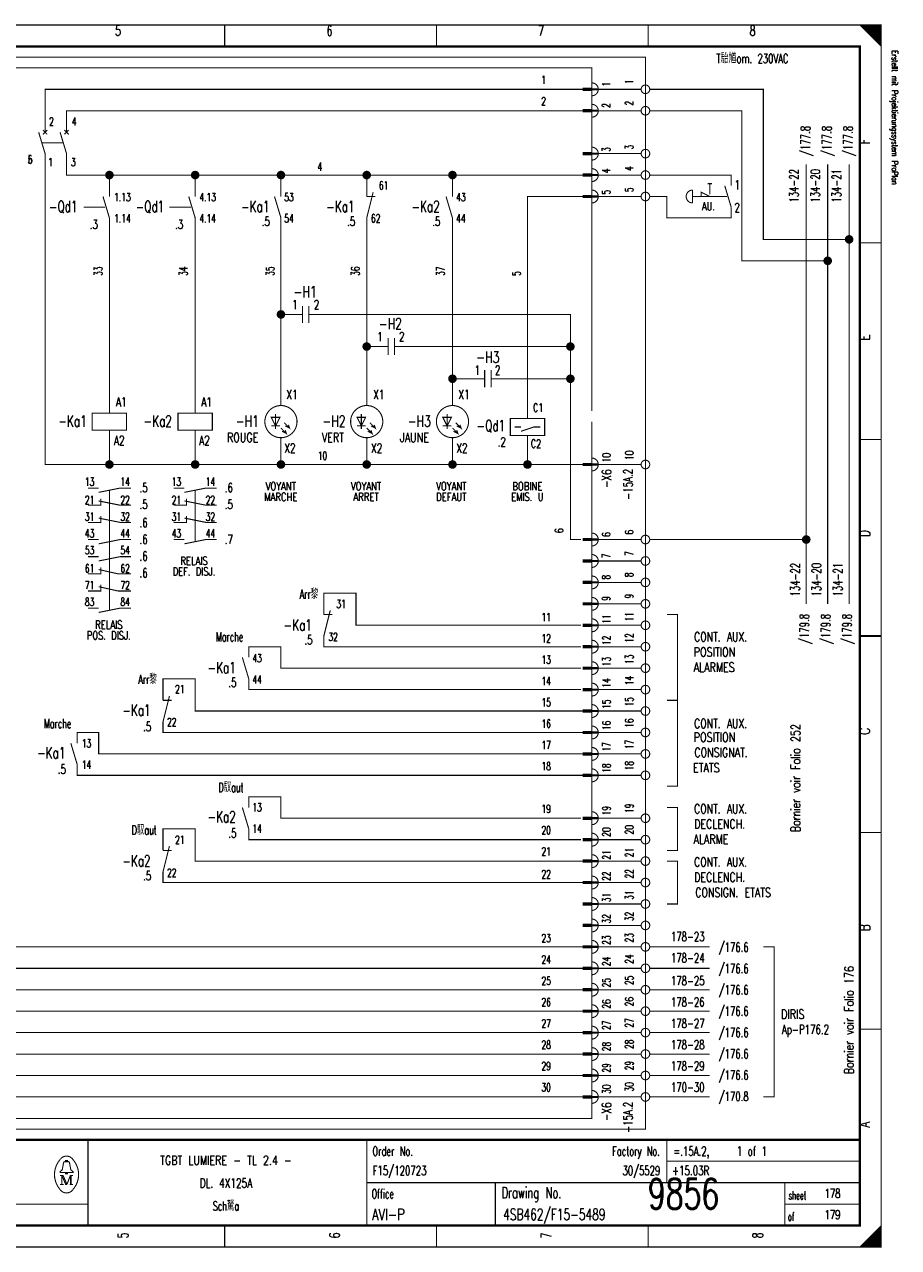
# Model space of a CAD drawing. Extents: x -1 to 409, y 0 to 286.
# Tile 2 of 2: x 205 to 409, y 0 to 285. Entities that reach past the tile are written whole.
import ezdxf
from ezdxf.enums import TextEntityAlignment as Align

# ---------------------------------------------------------------- set-up
doc = ezdxf.new("R2010")
doc.units = 0
doc.header["$MEASUREMENT"] = 0
doc.linetypes.add('GESTRICHELT', pattern=[3.75, 3, -0.75])
doc.layers.get('0').update_dxf_attribs({"color": 9, "linetype": 'CONTINUOUS'})
doc.layers.add('0L', color=7, linetype='CONTINUOUS')
doc.styles.get("Standard").update_dxf_attribs({"font": 'TXT', "bigfont": 'TXT'})

# ---------------------------------------------------------------- blocks, each defined once
blk = doc.blocks.new('BCIRCLE_FILLED')
at = {"color": 0, "linetype": 'Continuous', "const_width": 1, "flags": 128}
blk.add_lwpolyline([(0.5, 0, 1), (-0.5, 0, 1)], format="xyb", close=True, dxfattribs=at)

msp = doc.modelspace()

# ---------------------------------------------------------------- linework, layer by layer
at = {"color": 0, "const_width": 0.25, "flags": 128}
for points in [[(0, 142.5), (0, 285), (405, 285), (405, 0), (0, 0), (0, 142.5)], [(400, 285), (405, 280), (404.75, 280.25), (404.75, 285), (404.5, 285), (404.5, 280.5), (404.25, 280.75), (404.25, 285), (404, 285), (404, 281), (403.75, 281.25), (403.75, 285), (403.5, 285), (403.5, 281.5), (403.25, 281.75)], [(401.5, 283.5), (401.5, 285), (401.25, 285), (401.25, 283.75), (401, 284), (401, 285), (400.75, 285), (400.75, 284.25), (400.5, 284.5), (400.5, 285), (400.25, 285), (400.25, 284.75)], [(403.25, 281.75), (403.25, 285), (403, 285), (403, 282), (402.75, 282.25), (402.75, 285), (402.5, 285), (402.5, 282.5), (402.25, 282.75), (402.25, 285), (402, 285), (402, 283), (401.75, 283.25), (401.75, 285), (401.5, 285)], [(210, 260), (210, 270), (335.5, 270)], [(349, 270), (339, 270)], [(397.5, 235), (377.5, 235), (377.5, 270), (351, 270)], [(215, 260), (215, 265), (335.5, 265)], [(349, 265), (339, 265)], [(392.5, 230), (372.5, 230), (372.5, 265), (351, 265)], [(225, 182.5), (210, 182.5), (210, 255)], [(225, 250), (215, 250), (215, 255)], [(349, 255), (339, 255)], [(387.5, 150), (387.5, 252.5)], [(392.5, 150), (392.5, 252.5)], [(397.5, 150), (397.5, 252.5)], [(225, 245), (225, 250), (245, 250)], [(245, 245), (245, 250), (265, 250)], [(265, 245), (265, 250), (285, 250)], [(285, 245), (285, 250), (305, 250)], [(305, 245), (305, 250), (335.5, 250)], [(349, 250), (339, 250)], [(363, 245), (363, 246), (365, 245)], [(322.5, 193.25), (322.5, 245), (335.5, 245)], [(349, 245), (339, 245)], [(225, 194.5), (225, 240)], [(245, 194.5), (245, 240)], [(265, 196.25), (265, 240)], [(285, 196.25), (285, 240)], [(305, 196.25), (305, 240)], [(267, 217.5), (265, 217.5)], [(294.5, 210), (332.5, 210), (332.5, 217.5), (274.5, 217.5)], [(287, 210), (285, 210)], [(317, 202.5), (332.5, 202.5), (332.5, 210)], [(335.5, 55), (187.5, 55), (187.5, 207.5)], [(335.5, 60), (192.5, 60), (192.5, 207.5)], [(335.5, 65), (197.5, 65), (197.5, 207.5)], [(335.5, 70), (202.5, 70), (202.5, 207.5)], [(309.5, 202.5), (305, 202.5)], [(335, 165), (332.5, 165), (332.5, 202.5)], [(264.75, 193.5), (262.75, 193.5), (263.75, 191.5), (264.75, 193.5)], [(265, 191), (266.25, 189.75), (266, 190.5), (266.25, 189.75), (265.25, 190.25)], [(265.75, 192.25), (267, 191), (266.75, 191.75), (267, 191), (266, 191.5)], [(284.75, 193.5), (282.75, 193.5), (283.75, 191.5), (284.75, 193.5)], [(285, 191), (286.25, 189.75), (286, 190.5), (286.25, 189.75), (285.25, 190.25)], [(285.75, 192.25), (287, 191), (286.75, 191.75), (287, 191), (286, 191.5)], [(304.75, 193.5), (302.75, 193.5), (303.75, 191.5), (304.75, 193.5)], [(305, 191), (306.25, 189.75), (306, 190.5), (306.25, 189.75), (305.25, 190.25)], [(305.75, 192.25), (307, 191), (306.75, 191.75), (307, 191), (306, 191.5)], [(322.5, 193.25), (326.5, 193.25), (326.5, 189.25), (318.5, 189.25), (318.5, 193.25), (322.5, 193.25)], [(321, 190.25), (324, 191.25), (325.5, 191.25)], [(245, 182.5), (225, 182.5), (225, 190.5)], [(265, 182.5), (245, 182.5), (245, 190.5)], [(285, 182.5), (265, 182.5), (265, 188.75)], [(305, 182.5), (285, 182.5), (285, 188.75)], [(322.5, 182.5), (305, 182.5), (305, 188.75)], [(335.5, 182.5), (322.5, 182.5), (322.5, 189.25)], [(349, 182.5), (339, 182.5)], [(222.5, 176), (227.5, 177), (230, 177)], [(242.5, 176), (247.5, 177), (250, 177)], [(335.5, 50), (172.5, 50), (172.5, 175), (103, 175)], [(220, 173), (223, 173), (223, 174.5)], [(222.5, 174), (227.5, 173), (230, 173)], [(240, 173), (243, 173), (243, 174.5)], [(242.5, 174), (247.5, 173), (250, 173)], [(220, 169), (223, 169), (223, 170.5)], [(222.5, 170), (227.5, 169), (230, 169)], [(240, 169), (243, 169), (243, 170.5)], [(242.5, 170), (247.5, 169), (250, 169)], [(222.5, 164), (227.5, 165), (230, 165)], [(242.5, 164), (247.5, 165), (250, 165)], [(349, 165), (339, 165)], [(387.5, 165), (351, 165)], [(222.5, 160), (227.5, 161), (230, 161)], [(349, 160), (339, 160)], [(220, 157), (223, 157), (223, 158.5)], [(222.5, 158), (227, 157), (230, 157)], [(335.5, 45), (167.5, 45), (167.5, 155), (108, 155)], [(220, 153), (223, 153), (223, 154.5)], [(222.5, 154), (227, 153), (230, 153)], [(349, 155), (339, 155)], [(335, 145), (282.5, 145), (282.5, 152.5), (275, 152.5), (275, 147.5)], [(222.5, 148), (227.5, 149), (230, 149)], [(349, 150), (339, 150)], [(355, 127.5), (357.5, 127.5), (357.5, 147.5), (355, 147.5)], [(335, 140), (275, 140), (275, 142.5)], [(349, 145), (339, 145)], [(335, 135), (265, 135), (265, 140), (257.5, 140), (257.5, 137.5)], [(349, 140), (339, 140)], [(335.5, 40), (162.5, 40), (162.5, 135), (113, 135)], [(349, 135), (339, 135)], [(335.5, 125), (245, 125), (245, 132.5), (237.5, 132.5), (237.5, 127.5)], [(335, 130), (257.5, 130), (257.5, 132.5)], [(349, 130), (339, 130)], [(355, 127.5), (357.5, 127.5), (357.5, 107.5), (355, 107.5)], [(349, 125), (339, 125)], [(335.5, 35), (157.5, 35), (157.5, 120), (125, 120)], [(335.5, 115), (222.5, 115), (222.5, 120), (217.5, 120), (217.5, 117.5)], [(335.5, 120), (237.5, 120), (237.5, 122.5)], [(349, 120), (339, 120)], [(349, 115), (339, 115)], [(335.5, 110), (217.5, 110), (217.5, 112.5)], [(349, 110), (339, 110)], [(335, 100), (265, 100), (265, 105), (257.5, 105), (257.5, 102.5)], [(349, 100), (339, 100)], [(355, 102.5), (357.5, 102.5), (357.5, 92.5), (355, 92.5)], [(335.5, 90), (245, 90), (245, 97.5), (237.5, 97.5), (237.5, 92.5)], [(335, 95), (257.5, 95), (257.5, 97.5)], [(349, 95), (339, 95)], [(349, 90), (339, 90)], [(355, 90), (357.5, 90), (357.5, 80), (355, 80)], [(335.5, 85), (237.5, 85), (237.5, 87.5)], [(349, 85), (339, 85)], [(349, 80), (339, 80)], [(349, 75), (339, 75)], [(349, 70), (339, 70)], [(365, 70), (351, 70)], [(377.5, 70), (380, 70), (380, 35), (377.5, 35)], [(349, 65), (339, 65)], [(365, 65), (351, 65)], [(349, 60), (339, 60)], [(365, 60), (351, 60)], [(349, 55), (339, 55)], [(365, 55), (351, 55)], [(349, 50), (339, 50)], [(365, 50), (351, 50)], [(349, 45), (339, 45)], [(365, 45), (351, 45)], [(349, 40), (339, 40)], [(365, 40), (351, 40)], [(349, 35), (339, 35)], [(365, 35), (351, 35)], [(214.8, 19.9), (214.8, 20.2), (215.2, 20.2), (215.2, 19.9)], [(214.8, 17.4), (213.5, 17.4), (213.5, 17.6), (214, 18), (214.3, 19.6)], [(215.2, 17.4), (216.5, 17.4), (216.5, 17.6), (216, 18), (215.7, 19.6)], [(213.9, 16.7), (213.9, 14.6), (213.5, 14.6)], [(213.9, 16.7), (214.8, 14.6), (215.1, 14.6)], [(403, 0), (403, 3), (402.75, 2.75), (402.75, 0), (402.5, 0), (402.5, 2.5), (402.25, 2.25), (402.25, 0), (402, 0), (402, 2), (401.75, 1.75), (401.75, 0), (401.5, 0), (401.5, 1.5), (401.25, 1.25)], [(404.75, 4.75), (404.75, 0), (404.5, 0), (404.5, 4.5), (404.25, 4.25), (404.25, 0), (404, 0), (404, 4), (403.75, 3.75), (403.75, 0), (403.5, 0), (403.5, 3.5), (403.25, 3.25), (403.25, 0), (403, 0)], [(401.25, 1.25), (401.25, 0), (401, 0), (401, 1), (400.75, 0.75), (400.75, 0), (400.5, 0), (400.5, 0.5), (400.25, 0.25), (400.25, 0)]]:
    msp.add_lwpolyline(points, dxfattribs=at)
at = {"color": 0, "flags": 128}
for points, const_width in [([(0, 285), (405, 285), (405, 0), (0, 0)], 0.25), ([(5, 280), (400, 280), (400, 5), (5, 5)], 0.5), ([(5, 280), (400, 280), (400, 5), (5, 5)], 0.25), ([(337.5, 269.75), (335.5, 269.75), (335.5, 270.25), (337.5, 270.25)], 0.25), ([(337.5, 264.75), (335.5, 264.75), (335.5, 265.25), (337.5, 265.25)], 0.25), ([(337.5, 254.75), (335.5, 254.75), (335.5, 255.25), (337.5, 255.25)], 0.25), ([(337.5, 249.75), (335.5, 249.75), (335.5, 250.25), (337.5, 250.25)], 0.25), ([(337.5, 244.75), (335.5, 244.75), (335.5, 245.25), (337.5, 245.25)], 0.25), ([(221, 190.5), (229, 190.5), (229, 194.5), (221, 194.5)], 0.25), ([(241, 190.5), (249, 190.5), (249, 194.5), (241, 194.5)], 0.25), ([(337.5, 182.25), (335.5, 182.25), (335.5, 182.75), (337.5, 182.75)], 0.25), ([(337.5, 164.75), (335.5, 164.75), (335.5, 165.25), (337.5, 165.25)], 0.25), ([(337.5, 159.75), (335.5, 159.75), (335.5, 160.25), (337.5, 160.25)], 0.25), ([(337.5, 154.75), (335.5, 154.75), (335.5, 155.25), (337.5, 155.25)], 0.25), ([(337.5, 149.75), (335.5, 149.75), (335.5, 150.25), (337.5, 150.25)], 0.25), ([(337.5, 144.75), (335.5, 144.75), (335.5, 145.25), (337.5, 145.25)], 0.25), ([(337.5, 139.75), (335.5, 139.75), (335.5, 140.25), (337.5, 140.25)], 0.25), ([(337.5, 134.75), (335.5, 134.75), (335.5, 135.25), (337.5, 135.25)], 0.25), ([(337.5, 129.75), (335.5, 129.75), (335.5, 130.25), (337.5, 130.25)], 0.25), ([(337.5, 124.75), (335.5, 124.75), (335.5, 125.25), (337.5, 125.25)], 0.25), ([(337.5, 119.75), (335.5, 119.75), (335.5, 120.25), (337.5, 120.25)], 0.25), ([(337.5, 114.75), (335.5, 114.75), (335.5, 115.25), (337.5, 115.25)], 0.25), ([(337.5, 109.75), (335.5, 109.75), (335.5, 110.25), (337.5, 110.25)], 0.25), ([(337.5, 99.75), (335.5, 99.75), (335.5, 100.25), (337.5, 100.25)], 0.25), ([(337.5, 94.75), (335.5, 94.75), (335.5, 95.25), (337.5, 95.25)], 0.25), ([(337.5, 89.75), (335.5, 89.75), (335.5, 90.25), (337.5, 90.25)], 0.25), ([(337.5, 84.75), (335.5, 84.75), (335.5, 85.25), (337.5, 85.25)], 0.25), ([(337.5, 79.75), (335.5, 79.75), (335.5, 80.25), (337.5, 80.25)], 0.25), ([(337.5, 74.75), (335.5, 74.75), (335.5, 75.25), (337.5, 75.25)], 0.25), ([(337.5, 69.75), (335.5, 69.75), (335.5, 70.25), (337.5, 70.25)], 0.25), ([(337.5, 64.75), (335.5, 64.75), (335.5, 65.25), (337.5, 65.25)], 0.25), ([(337.5, 59.75), (335.5, 59.75), (335.5, 60.25), (337.5, 60.25)], 0.25), ([(337.5, 54.75), (335.5, 54.75), (335.5, 55.25), (337.5, 55.25)], 0.25), ([(337.5, 49.75), (335.5, 49.75), (335.5, 50.25), (337.5, 50.25)], 0.25), ([(337.5, 44.75), (335.5, 44.75), (335.5, 45.25), (337.5, 45.25)], 0.25), ([(337.5, 39.75), (335.5, 39.75), (335.5, 40.25), (337.5, 40.25)], 0.25), ([(337.5, 34.75), (335.5, 34.75), (335.5, 35.25), (337.5, 35.25)], 0.25), ([(214.8, 17.4), (215.2, 17.4), (215.2, 17.1), (214.8, 17.1)], 0.25)]:
    msp.add_lwpolyline(points, close=True, dxfattribs=dict(at, const_width=const_width))
at = {"color": 0}
for points, const_width in [([(251.875, 285), (251.875, 280)], 0.25), ([(301.25, 285), (301.25, 280)], 0.25), ([(350.625, 285), (350.625, 280)], 0.25), ([(335.5, 270), (337.5, 270)], 0.25), ([(335.5, 265), (337.5, 265)], 0.25), ([(208.5, 260), (210, 255)], 0.25), ([(210.5, 260.5), (209.5, 259.5)], 0.25), ([(209.5, 260.5), (210.5, 259.5)], 0.25), ([(213.5, 260), (215, 255)], 0.25), ([(215.5, 260.5), (214.5, 259.5)], 0.25), ([(214.5, 260.5), (215.5, 259.5)], 0.25), ([(335.5, 255), (337.5, 255)], 0.25), ([(335.5, 250), (337.5, 250)], 0.25), ([(286.5, 246), (285, 240)], 0.25), ([(361, 246.5), (361, 243.5)], 0.25), ([(364.5, 248), (365.5, 248)], 0.25), ([(368.5, 247.5), (370, 242.5)], 0.25), ([(223.5, 245), (225, 240)], 0.25), ([(243.5, 245), (245, 240)], 0.25), ([(263.5, 245), (265, 240)], 0.25), ([(285, 245), (287, 245)], 0.25), ([(303.5, 245), (305, 240)], 0.25), ([(335.5, 245), (337.5, 245)], 0.25), ([(405, 234.167), (400, 234.167)], 0.25), ([(270, 217.5), (267, 217.5)], 0.25), ([(270, 219.5), (270, 215.5)], 0.25), ([(271.5, 219.5), (271.5, 215.5)], 0.25), ([(271.5, 217.5), (274.5, 217.5)], 0.25), ([(290, 212), (290, 208)], 0.25), ([(291.5, 212), (291.5, 208)], 0.25), ([(290, 210), (287, 210)], 0.25), ([(291.5, 210), (294.5, 210)], 0.25), ([(312.5, 202.5), (309.5, 202.5)], 0.25), ([(312.5, 204.5), (312.5, 200.5)], 0.25), ([(314, 204.5), (314, 200.5)], 0.25), ([(314, 202.5), (317, 202.5)], 0.25), ([(263.75, 194.25), (263.75, 190.75)], 0.25), ([(283.75, 194.25), (283.75, 190.75)], 0.25), ([(303.75, 194.25), (303.75, 190.75)], 0.25), ([(262.75, 191.5), (264.75, 191.5)], 0.25), ([(282.75, 191.5), (284.75, 191.5)], 0.25), ([(302.75, 191.5), (304.75, 191.5)], 0.25), ([(319.5, 191.25), (321, 191.25)], 0.25), ([(405, 188.334), (400, 188.334)], 0.25), ([(335.5, 182.5), (337.5, 182.5)], 0.25), ([(220, 177), (222.5, 177)], 0.25), ([(240, 177), (242.5, 177)], 0.25), ([(220, 165), (222.5, 165)], 0.25), ([(240, 165), (242.5, 165)], 0.25), ([(335.5, 165), (337.5, 165)], 0.25), ([(220, 161), (222.5, 161)], 0.25), ([(335.5, 160), (337.5, 160)], 0.25), ([(335.5, 155), (337.5, 155)], 0.25), ([(220, 149), (222.5, 149)], 0.25), ([(276.5, 148.5), (275, 142.5)], 0.25), ([(335.5, 150), (337.5, 150)], 0.25), ([(275, 147.5), (277, 147.5)], 0.25), ([(335.5, 145), (337.5, 145)], 0.25), ([(400, 142.5), (405, 142.5)], 0.5), ([(405, 142.5), (400, 142.5)], 0.25), ([(335.5, 140), (337.5, 140)], 0.25), ([(256, 137.5), (257.5, 132.5)], 0.25), ([(335.5, 135), (337.5, 135)], 0.25), ([(239, 128.5), (237.5, 122.5)], 0.25), ([(335.5, 130), (337.5, 130)], 0.25), ([(237.5, 127.5), (239.5, 127.5)], 0.25), ([(335.5, 125), (337.5, 125)], 0.25), ([(335.5, 120), (337.5, 120)], 0.25), ([(216, 117.5), (217.5, 112.5)], 0.25), ([(335.5, 115), (337.5, 115)], 0.25), ([(335.5, 110), (337.5, 110)], 0.25), ([(256, 102.5), (257.5, 97.5)], 0.25), ([(335.5, 100), (337.5, 100)], 0.25), ([(335.5, 95), (337.5, 95)], 0.25), ([(405, 96.667), (400, 96.667)], 0.25), ([(239, 93.5), (237.5, 87.5)], 0.25), ([(237.5, 92.5), (239.5, 92.5)], 0.25), ([(335.5, 90), (337.5, 90)], 0.25), ([(335.5, 85), (337.5, 85)], 0.25), ([(335.5, 80), (337.5, 80)], 0.25), ([(335.5, 75), (337.5, 75)], 0.25), ([(335.5, 70), (337.5, 70)], 0.25), ([(335.5, 65), (337.5, 65)], 0.25), ([(335.5, 60), (337.5, 60)], 0.25), ([(335.5, 55), (337.5, 55)], 0.25), ([(335.5, 50), (337.5, 50)], 0.25), ([(405, 50.834), (400, 50.834)], 0.25), ([(335.5, 45), (337.5, 45)], 0.25), ([(335.5, 40), (337.5, 40)], 0.25), ([(335.5, 35), (337.5, 35)], 0.25), ([(400, 25), (5, 25)], 0.5), ([(220, 25), (220, 5)], 0.25), ([(285, 25), (285, 5)], 0.25), ([(355, 25), (355, 15)], 0.25), ([(214.6, 19.9), (215.5, 19.9)], 0.25), ([(355, 20), (400, 20)], 0.25), ([(213.5, 16.7), (214.2, 16.7)], 0.25), ([(213.9, 14.6), (214.3, 14.6)], 0.25), ([(214.2, 16.7), (215.1, 14.6)], 0.25), ([(215.1, 14.6), (215.9, 16.7)], 0.25), ([(216.5, 14.6), (215.7, 14.6)], 0.25), ([(215.9, 14.6), (215.9, 16.7)], 0.25), ([(215.9, 16.7), (216.5, 16.7)], 0.25), ([(216.1, 16.7), (216.1, 14.6)], 0.25), ([(285, 15), (400, 15)], 0.25), ([(315, 15), (315, 5)], 0.25), ([(382.5, 15), (382.5, 5)], 0.25), ([(5, 10), (220, 10)], 0.25), ([(382.5, 10), (400, 10)], 0.25), ([(251.875, 0), (251.875, 5)], 0.25), ([(301.25, 0), (301.25, 5)], 0.25), ([(350.625, 0), (350.625, 5)], 0.25), ([(405, 5), (400, 0)], 0.25)]:
    msp.add_lwpolyline(points, dxfattribs=dict(at, const_width=const_width))
at = {"color": 0, "linetype": 'GESTRICHELT', "const_width": 0.25, "flags": 128}
for points in [[(67.5, 277.5), (350, 277.5), (350, 27.5), (125, 27.5), (125, 65), (67.5, 65), (67.5, 277.5)], [(70, 250), (150, 250), (150, 275), (337.5, 275), (337.5, 225)], [(337.5, 192.5), (337.5, 30), (150, 30), (150, 82.5), (70, 82.5), (70, 250)], [(370, 247.5), (370, 250), (351, 250)], [(370, 242.5), (370, 240), (355, 240), (355, 245), (351, 245)]]:
    msp.add_lwpolyline(points, dxfattribs=at)
at = {"color": 0, "const_width": 0.25, "flags": 128}
for points in [[(337.5, 268.5, 1), (337.5, 271.5, 1)], [(337.5, 263.5, 1), (337.5, 266.5, 1)], [(337.5, 253.5, 1), (337.5, 256.5, 1)], [(337.5, 248.5, 1), (337.5, 251.5, 1)], [(337.5, 243.5, 1), (337.5, 246.5, 1)], [(361, 246.5, 1), (361, 243.5, 1)], [(337.5, 181, 1), (337.5, 184, 1)], [(337.5, 163.5, 1), (337.5, 166.5, 1)], [(337.5, 158.5, 1), (337.5, 161.5, 1)], [(337.5, 153.5, 1), (337.5, 156.5, 1)], [(337.5, 148.5, 1), (337.5, 151.5, 1)], [(337.5, 143.5, 1), (337.5, 146.5, 1)], [(337.5, 138.5, 1), (337.5, 141.5, 1)], [(337.5, 133.5, 1), (337.5, 136.5, 1)], [(337.5, 128.5, 1), (337.5, 131.5, 1)], [(337.5, 123.5, 1), (337.5, 126.5, 1)], [(337.5, 118.5, 1), (337.5, 121.5, 1)], [(337.5, 113.5, 1), (337.5, 116.5, 1)], [(337.5, 108.5, 1), (337.5, 111.5, 1)], [(337.5, 98.5, 1), (337.5, 101.5, 1)], [(337.5, 93.5, 1), (337.5, 96.5, 1)], [(337.5, 88.5, 1), (337.5, 91.5, 1)], [(337.5, 83.5, 1), (337.5, 86.5, 1)], [(337.5, 78.5, 1), (337.5, 81.5, 1)], [(337.5, 73.5, 1), (337.5, 76.5, 1)], [(337.5, 68.5, 1), (337.5, 71.5, 1)], [(337.5, 63.5, 1), (337.5, 66.5, 1)], [(337.5, 58.5, 1), (337.5, 61.5, 1)], [(337.5, 53.5, 1), (337.5, 56.5, 1)], [(337.5, 48.5, 1), (337.5, 51.5, 1)], [(337.5, 43.5, 1), (337.5, 46.5, 1)], [(337.5, 38.5, 1), (337.5, 41.5, 1)], [(337.5, 33.5, 1), (337.5, 36.5, 1)], [(213.499601, 20.388348, 0.373815), (213.488, 13.425, 0.373815)], [(216.493359, 20.403602, 0.530775), (213.513, 20.413, 0.530775)], [(214.6, 19.9, 0.414214), (214.3, 19.6, 0.414214)], [(215.7, 19.6, 0.414214), (215.4, 19.9, 0.414214)], [(216.498075, 13.401685, 0.378582), (216.463, 20.438, 0.378582)], [(213.502705, 13.401803, 0.532213), (216.488, 13.388, 0.532213)]]:
    msp.add_lwpolyline(points, format="xyb", dxfattribs=at)
for points in [[(351, 270, 1), (349, 270, 1)], [(351, 265, 1), (349, 265, 1)], [(351, 255, 1), (349, 255, 1)], [(351, 250, 1), (349, 250, 1)], [(351, 245, 1), (349, 245, 1)], [(268.75, 192.5, 1), (261.25, 192.5, 1)], [(288.75, 192.5, 1), (281.25, 192.5, 1)], [(308.75, 192.5, 1), (301.25, 192.5, 1)], [(351, 182.5, 1), (349, 182.5, 1)], [(351, 165, 1), (349, 165, 1)], [(351, 160, 1), (349, 160, 1)], [(351, 155, 1), (349, 155, 1)], [(351, 150, 1), (349, 150, 1)], [(351, 145, 1), (349, 145, 1)], [(351, 140, 1), (349, 140, 1)], [(351, 135, 1), (349, 135, 1)], [(351, 130, 1), (349, 130, 1)], [(351, 125, 1), (349, 125, 1)], [(351, 120, 1), (349, 120, 1)], [(351, 115, 1), (349, 115, 1)], [(351, 110, 1), (349, 110, 1)], [(351, 100, 1), (349, 100, 1)], [(351, 95, 1), (349, 95, 1)], [(351, 90, 1), (349, 90, 1)], [(351, 85, 1), (349, 85, 1)], [(351, 80, 1), (349, 80, 1)], [(351, 75, 1), (349, 75, 1)], [(351, 70, 1), (349, 70, 1)], [(351, 65, 1), (349, 65, 1)], [(351, 60, 1), (349, 60, 1)], [(351, 55, 1), (349, 55, 1)], [(351, 50, 1), (349, 50, 1)], [(351, 45, 1), (349, 45, 1)], [(351, 40, 1), (349, 40, 1)], [(351, 35, 1), (349, 35, 1)]]:
    msp.add_lwpolyline(points, format="xyb", close=True, dxfattribs=at)
at = {"color": 0, "linetype": 'GESTRICHELT', "const_width": 0.25}
for points in [[(209.25, 257.5), (214.25, 257.5)], [(365, 248), (365, 245.5)], [(219, 242.5), (224, 242.5)], [(239, 242.5), (244, 242.5)], [(367, 245), (361, 245)], [(364, 245), (369, 245)], [(337.5, 195), (337.5, 230)], [(225, 164.5), (225, 176.5)], [(245, 164.5), (245, 176.5)], [(225, 148.5), (225, 169)]]:
    msp.add_lwpolyline(points, dxfattribs=at)
at = {"layer": '0L', "color": 0}
for points in [[(338.95, 270.25), (337.55, 270.25), (338.95, 269.75), (337.55, 269.75)], [(338.95, 265.25), (337.55, 265.25), (338.95, 264.75), (337.55, 264.75)], [(338.95, 255.25), (337.55, 255.25), (338.95, 254.75), (337.55, 254.75)], [(338.95, 250.25), (337.55, 250.25), (338.95, 249.75), (337.55, 249.75)], [(338.95, 245.25), (337.55, 245.25), (338.95, 244.75), (337.55, 244.75)], [(338.95, 182.75), (337.55, 182.75), (338.95, 182.25), (337.55, 182.25)], [(338.95, 165.25), (337.55, 165.25), (338.95, 164.75), (337.55, 164.75)], [(338.95, 160.25), (337.55, 160.25), (338.95, 159.75), (337.55, 159.75)], [(338.95, 155.25), (337.55, 155.25), (338.95, 154.75), (337.55, 154.75)], [(338.95, 150.25), (337.55, 150.25), (338.95, 149.75), (337.55, 149.75)], [(338.95, 145.25), (337.55, 145.25), (338.95, 144.75), (337.55, 144.75)], [(338.95, 140.25), (337.55, 140.25), (338.95, 139.75), (337.55, 139.75)], [(338.95, 135.25), (337.55, 135.25), (338.95, 134.75), (337.55, 134.75)], [(338.95, 130.25), (337.55, 130.25), (338.95, 129.75), (337.55, 129.75)], [(338.95, 125.25), (337.55, 125.25), (338.95, 124.75), (337.55, 124.75)], [(338.95, 120.25), (337.55, 120.25), (338.95, 119.75), (337.55, 119.75)], [(338.95, 115.25), (337.55, 115.25), (338.95, 114.75), (337.55, 114.75)], [(338.95, 110.25), (337.55, 110.25), (338.95, 109.75), (337.55, 109.75)], [(338.95, 100.25), (337.55, 100.25), (338.95, 99.75), (337.55, 99.75)], [(338.95, 95.25), (337.55, 95.25), (338.95, 94.75), (337.55, 94.75)], [(338.95, 90.25), (337.55, 90.25), (338.95, 89.75), (337.55, 89.75)], [(338.95, 85.25), (337.55, 85.25), (338.95, 84.75), (337.55, 84.75)], [(338.95, 80.25), (337.55, 80.25), (338.95, 79.75), (337.55, 79.75)], [(338.95, 75.25), (337.55, 75.25), (338.95, 74.75), (337.55, 74.75)], [(338.95, 70.25), (337.55, 70.25), (338.95, 69.75), (337.55, 69.75)], [(338.95, 65.25), (337.55, 65.25), (338.95, 64.75), (337.55, 64.75)], [(338.95, 60.25), (337.55, 60.25), (338.95, 59.75), (337.55, 59.75)], [(338.95, 55.25), (337.55, 55.25), (338.95, 54.75), (337.55, 54.75)], [(338.95, 50.25), (337.55, 50.25), (338.95, 49.75), (337.55, 49.75)], [(338.95, 45.25), (337.55, 45.25), (338.95, 44.75), (337.55, 44.75)], [(338.95, 40.25), (337.55, 40.25), (338.95, 39.75), (337.55, 39.75)], [(338.95, 35.25), (337.55, 35.25), (338.95, 34.75), (337.55, 34.75)]]:
    msp.add_solid(points, dxfattribs=at)

# ---------------------------------------------------------------- block references
at = {"color": 0}
for p in [(225, 250), (245, 250), (265, 250), (285, 250), (305, 250), (397.5, 235), (392.5, 230), (265, 217.5), (285, 210), (332.5, 210), (305, 202.5), (332.5, 202.5), (225, 182.5), (245, 182.5), (265, 182.5), (285, 182.5), (305, 182.5), (322.5, 182.5), (387.5, 165)]:
    msp.add_blockref('BCIRCLE_FILLED', p, dxfattribs=at)

# ---------------------------------------------------------------- texts
for s, height, width, p in [('5', 2.38125, 0.672, (226.989415, 284.858032)), ('6', 2.38125, 0.672, (276.323163, 284.858032)), ('7', 2.38125, 0.672, (325.656912, 284.858032)), ('8', 2.38125, 0.672, (374.99066, 284.858032)), ('AU.', 1.905, 0.738667, (364.698007, 243.687422)), ('-H1', 2.619375, 0.709333, (270.644458, 224.09589)), ('-H2', 2.619375, 0.709333, (290.519925, 216.64259)), ('-H3', 2.619375, 0.709333, (313.234745, 208.834371)), ('VOYANT', 1.905, 0.76, (264.965753, 178.382316)), ('VOYANT', 1.905, 0.76, (284.84122, 178.382316)), ('VOYANT', 1.905, 0.76, (304.716687, 178.382316)), ('BOBINE', 1.905, 0.76, (322.46264, 178.382316)), ('MARCHE', 1.905, 0.76, (264.965753, 175.897883)), ('ARRET', 1.905, 0.76, (284.84122, 175.897883)), ('DEFAUT', 1.905, 0.76, (304.716687, 175.897883)), ('EMIS. U', 1.905, 0.741714, (322.46264, 175.897883)), ('RELAIS', 1.905, 0.76, (244.735367, 160.991283)), ('DEF. DISJ.', 1.905, 0.7408, (244.735367, 158.506849)), ('RELAIS', 1.905, 0.76, (224.8599, 146.084682)), ('POS. DISJ.', 1.905, 0.7408, (224.8599, 143.600249)), ('TGBT LUMIERE - TL 2.4 -', 2.143125, 0.754667, (252.188667, 21.295143)), ('DL. 4X125A', 2.143125, 0.712, (252.188667, 15.971357)), ('Sch駑a', 2.143125, 0.626667, (252.188667, 10.647572))]:
    msp.add_text(s, height=height, dxfattribs=dict(at, width=width)).set_placement(p, align=Align.TOP_CENTER)
for s, height, width, p in [('T駘馗om. 230VAC', 2.143125, 0.669867, (366.520517, 278.256538)), ('1', 1.905, 0.672, (325.7066, 273.145704)), ('2', 1.905, 0.672, (325.7066, 268.176837)), ('1', 1.905, 0.672, (210.712827, 253.980075)), ('3', 1.905, 0.672, (216.036613, 253.980075)), ('4', 1.905, 0.672, (273.533499, 252.915318)), ('1', 2.143125, 0.672, (370.78132, 248.798257)), ('1.13', 1.905, 0.678, (226.098568, 245.816936)), ('4.13', 1.905, 0.678, (245.974035, 245.816936)), ('53', 1.905, 0.672, (265.774969, 245.816936)), ('43', 1.905, 0.672, (305.880822, 245.816936)), ('2', 2.143125, 0.672, (370.78132, 243.474471)), ('1.14', 1.905, 0.678, (226.098568, 240.84807)), ('4.14', 1.905, 0.678, (245.974035, 240.84807)), ('54', 1.905, 0.672, (265.774969, 240.84807)), ('62', 1.905, 0.672, (286.005355, 240.84807)), ('44', 1.905, 0.672, (305.880822, 240.84807)), ('A2', 2.143125, 0.716, (226.036457, 189.171856)), ('A2', 2.143125, 0.716, (245.911924, 189.171856)), ('C2', 1.905, 0.716, (323.284278, 188.32005)), ('X2', 2.143125, 0.716, (265.787391, 187.39726)), ('10', 1.905, 0.672, (273.583188, 185.480697)), ('X2', 2.143125, 0.716, (286.017777, 187.39726)), ('X2', 2.143125, 0.716, (305.893244, 187.39726)), ('13', 1.905, 0.672, (219.280573, 179.447073)), ('.5', 2.143125, 0.684, (232.032814, 178.169365)), ('.5', 2.143125, 0.684, (232.032814, 178.169365)), ('13', 1.905, 0.672, (239.510959, 179.447073)), ('.6', 2.143125, 0.684, (251.908281, 178.169365)), ('.6', 2.143125, 0.684, (251.908281, 178.169365)), ('21', 1.905, 0.672, (219.280573, 175.188045)), ('.5', 2.143125, 0.684, (232.032814, 174.265255)), ('.5', 2.143125, 0.684, (232.032814, 174.265255)), ('21', 1.905, 0.672, (239.510959, 175.188045)), ('.5', 2.143125, 0.684, (251.908281, 174.265255)), ('.5', 2.143125, 0.684, (251.908281, 174.265255)), ('31', 1.905, 0.672, (219.280573, 171.283935)), ('31', 1.905, 0.672, (239.510959, 171.283935)), ('.6', 2.143125, 0.684, (232.032814, 170.006227)), ('.6', 2.143125, 0.684, (232.032814, 170.006227)), ('43', 1.905, 0.672, (219.280573, 167.379826)), ('.6', 2.143125, 0.684, (232.032814, 166.102117)), ('.6', 2.143125, 0.684, (232.032814, 166.102117)), ('43', 1.905, 0.672, (239.510959, 167.379826)), ('.7', 2.143125, 0.684, (251.908281, 166.102117)), ('.7', 2.143125, 0.684, (251.908281, 166.102117)), ('53', 1.905, 0.672, (219.280573, 163.475716)), ('.6', 2.143125, 0.684, (232.032814, 162.198007)), ('.6', 2.143125, 0.684, (232.032814, 162.198007)), ('61', 1.905, 0.672, (219.280573, 159.216687)), ('.6', 2.143125, 0.684, (232.032814, 158.293898)), ('.6', 2.143125, 0.684, (232.032814, 158.293898)), ('71', 1.905, 0.672, (219.280573, 155.312578)), ('83', 1.905, 0.672, (219.280573, 151.408468)), ('11', 1.905, 0.672, (325.756289, 147.859278)), ('32', 1.905, 0.672, (276.067621, 143.24533)), ('12', 1.905, 0.672, (325.756289, 142.890411)), ('CONT. AUX.', 2.143125, 0.7408, (361.352895, 143.387298)), ('POSITION', 2.143125, 0.76, (361.253518, 139.838107)), ('43', 1.905, 0.672, (258.321669, 138.276463)), ('13', 1.905, 0.672, (325.756289, 137.921544)), ('ALARMES', 2.143125, 0.76, (361.253518, 136.288917)), ('44', 1.905, 0.672, (258.321669, 133.307597)), ('14', 1.905, 0.672, (325.756289, 132.952677)), ('15', 1.905, 0.672, (325.756289, 127.983811)), ('22', 1.905, 0.672, (238.446202, 123.369863)), ('16', 1.905, 0.672, (325.756289, 123.014944)), ('CONT. AUX.', 2.143125, 0.7408, (361.352895, 123.156912)), ('POSITION', 2.143125, 0.76, (361.253518, 119.96264)), ('13', 1.905, 0.672, (218.570735, 118.400996)), ('17', 1.905, 0.672, (325.756289, 118.046077)), ('CONSIGNAT.', 2.143125, 0.7536, (361.402584, 116.41345)), ('14', 1.905, 0.672, (218.570735, 113.43213)), ('18', 1.905, 0.672, (325.756289, 113.07721)), ('ETATS', 2.143125, 0.76, (361.104452, 112.864259)), ('13', 1.905, 0.672, (258.321669, 103.494396)), ('19', 1.905, 0.672, (325.756289, 103.139477)), ('CONT. AUX.', 2.143125, 0.7408, (361.352895, 103.281445)), ('14', 1.905, 0.672, (258.321669, 98.525529)), ('20', 1.905, 0.672, (325.756289, 98.17061)), ('DECLENCH.', 2.143125, 0.752889, (361.365318, 99.732254)), ('ALARME', 2.143125, 0.76, (361.191407, 96.183064)), ('21', 1.905, 0.672, (325.756289, 93.201743)), ('CONT. AUX.', 2.143125, 0.7408, (361.352895, 90.859278)), ('22', 1.905, 0.672, (238.446202, 88.232877)), ('22', 1.905, 0.672, (325.756289, 87.877958)), ('DECLENCH.', 2.143125, 0.752889, (361.365318, 87.310087)), ('CONSIGN. ETATS', 2.143125, 0.750857, (361.613761, 83.760897)), ('23', 1.905, 0.672, (325.756289, 72.971357)), ('/176.6', 2.143125, 0.68, (367.075965, 70.983811)), ('24', 1.905, 0.672, (325.756289, 68.002491)), ('/176.6', 2.143125, 0.68, (367.075965, 66.014944)), ('25', 1.905, 0.672, (325.756289, 63.033624)), ('/176.6', 2.143125, 0.68, (367.075965, 61.046077)), ('26', 1.905, 0.672, (325.756289, 58.064757)), ('/176.6', 2.143125, 0.68, (367.075965, 56.07721)), ('DIRIS', 2.143125, 0.76, (381.640068, 55.367372)), ('27', 1.905, 0.672, (325.756289, 53.09589)), ('Ap-P176.2', 2.143125, 0.688889, (381.813979, 51.818182)), ('/176.6', 2.143125, 0.68, (367.075965, 51.108344)), ('28', 1.905, 0.672, (325.756289, 48.127024)), ('/176.6', 2.143125, 0.68, (367.075965, 46.139477)), ('29', 1.905, 0.672, (325.756289, 43.158157)), ('/176.6', 2.143125, 0.68, (367.075965, 41.17061)), ('30', 1.905, 0.672, (325.756289, 38.18929)), ('/170.8', 2.143125, 0.68, (367.075965, 36.201743)), ('Order No.', 2.143125, 0.656889, (286.328331, 23.424658)), ('=.15A.2,    1 of 1', 2.143125, 0.682222, (356.495828, 23.424658)), ('Office', 2.143125, 0.626667, (286.154421, 13.486924)), ('Drawing No.', 2.619375, 0.646545, (316.427242, 13.983811)), ('sheet', 1.905, 0.6, (383.377397, 12.990037)), ('of', 1.905, 0.6, (383.228331, 8.021171))]:
    msp.add_text(s, height=height, dxfattribs=dict(at, width=width)).set_placement(p, align=Align.TOP_LEFT)
for s, height, rotation, width, p in [('Erstellt mit Projektierungssystem ProPlan', 1.42875, 270, 0.622634, (407.023879, 279.056912)), ('1', 1.905, 90, 0.672, (347.711582, 271.209755)), ('2', 1.905, 90, 0.672, (347.711582, 266.240889)), ('3', 1.905, 90, 0.672, (347.711582, 255.948236)), ('4', 1.905, 90, 0.672, (347.711582, 250.979369)), ('5', 1.905, 90, 0.672, (347.711582, 246.010503)), ('33', 1.905, 90, 0.672, (223.894521, 226.489955)), ('34', 1.905, 90, 0.672, (243.769988, 226.489955)), ('35', 1.905, 90, 0.672, (264.000374, 226.489955)), ('36', 1.905, 90, 0.672, (283.875841, 226.489955)), ('37', 1.905, 90, 0.672, (303.751308, 226.489955)), ('5', 1.905, 90, 0.672, (321.447572, 226.489955)), ('10', 1.905, 90, 0.672, (347.76127, 183.544749)), ('6', 1.905, 90, 0.672, (331.385305, 166.508635)), ('6', 1.905, 90, 0.672, (347.711582, 166.153716)), ('7', 1.905, 90, 0.672, (347.711582, 161.184849)), ('8', 1.905, 90, 0.672, (347.711582, 156.215982)), ('134-22', 2.143125, 90, 0.676, (386.63378, 151.727382)), ('134-20', 2.143125, 90, 0.676, (391.602646, 151.727382)), ('134-21', 2.143125, 90, 0.676, (396.571513, 151.727382)), ('9', 1.905, 90, 0.672, (347.711582, 151.247115)), ('11', 1.905, 90, 0.672, (347.76127, 145.923329)), ('12', 1.905, 90, 0.672, (347.76127, 140.954463)), ('13', 1.905, 90, 0.672, (347.76127, 135.985596)), ('14', 1.905, 90, 0.672, (347.76127, 131.016729)), ('15', 1.905, 90, 0.672, (347.76127, 126.047862)), ('16', 1.905, 90, 0.672, (347.76127, 121.078996)), ('17', 1.905, 90, 0.672, (347.76127, 116.110129)), ('18', 1.905, 90, 0.672, (347.76127, 111.141262)), ('19', 1.905, 90, 0.672, (347.76127, 101.203529)), ('20', 1.905, 90, 0.672, (347.76127, 96.234662)), ('21', 1.905, 90, 0.672, (347.76127, 90.910876)), ('22', 1.905, 90, 0.672, (347.76127, 85.942009)), ('31', 1.905, 90, 0.672, (347.76127, 80.973143)), ('32', 1.905, 90, 0.672, (347.76127, 76.004276)), ('23', 1.905, 90, 0.672, (347.76127, 71.035409)), ('24', 1.905, 90, 0.672, (347.76127, 66.066542)), ('25', 1.905, 90, 0.672, (347.76127, 61.097676)), ('26', 1.905, 90, 0.672, (347.76127, 56.128809)), ('27', 1.905, 90, 0.672, (347.76127, 51.159942)), ('28', 1.905, 90, 0.672, (347.76127, 46.191075)), ('29', 1.905, 90, 0.672, (347.76127, 41.222209)), ('30', 1.905, 90, 0.672, (347.76127, 36.253342))]:
    msp.add_text(s, height=height, rotation=rotation, dxfattribs=dict(at, width=width)).set_placement(p, align=Align.BOTTOM_LEFT)
for s, height, width, p in [('1', 1.905, 0.672, (339.903362, 270.66127)), ('2', 1.905, 0.672, (339.903362, 265.692403)), ('/177.8', 2.143125, 0.68, (386.241594, 254.476961)), ('/177.8', 2.143125, 0.68, (391.210461, 254.476961)), ('/177.8', 2.143125, 0.68, (396.179328, 254.476961)), ('F', 2.38125, 0.76, (399.909527, 257.174346)), ('3', 1.905, 0.672, (339.903362, 255.399751)), ('4', 1.905, 0.672, (339.903362, 250.430884)), ('5', 1.905, 0.672, (339.903362, 245.462017)), ('E', 2.38125, 0.76, (399.909527, 211.389788)), ('10', 1.905, 0.672, (339.953051, 182.996264)), ('6', 1.905, 0.672, (339.903362, 165.60523)), ('D', 2.38125, 0.76, (399.921949, 165.60523)), ('7', 1.905, 0.672, (339.903362, 160.636364)), ('8', 1.905, 0.672, (339.903362, 155.667497)), ('9', 1.905, 0.672, (339.903362, 150.69863)), ('11', 1.905, 0.672, (339.953051, 145.374844)), ('12', 1.905, 0.672, (339.953051, 140.405978)), ('13', 1.905, 0.672, (339.953051, 135.437111)), ('14', 1.905, 0.672, (339.953051, 130.468244)), ('15', 1.905, 0.672, (339.953051, 125.499377)), ('16', 1.905, 0.672, (339.953051, 120.530511)), ('C', 2.38125, 0.76, (399.921949, 119.465753)), ('17', 1.905, 0.672, (339.953051, 115.561644)), ('Bornier voir Folio 252', 2.143125, 0.76, (383.943536, 96.747983)), ('18', 1.905, 0.672, (339.953051, 110.592777)), ('19', 1.905, 0.672, (339.953051, 100.655044)), ('20', 1.905, 0.672, (339.953051, 95.686177)), ('21', 1.905, 0.672, (339.953051, 90.362391)), ('22', 1.905, 0.672, (339.953051, 85.393524)), ('31', 1.905, 0.672, (339.953051, 80.424658)), ('32', 1.905, 0.672, (339.953051, 75.455791)), ('B', 2.38125, 0.76, (399.909527, 73.681196)), ('23', 1.905, 0.672, (339.953051, 70.486924)), ('24', 1.905, 0.672, (339.953051, 65.518057)), ('25', 1.905, 0.672, (339.953051, 60.549191)), ('Bornier voir Folio 176', 2.143125, 0.76, (396.404787, 40.308612)), ('26', 1.905, 0.672, (339.953051, 55.580324)), ('27', 1.905, 0.672, (339.953051, 50.611457)), ('28', 1.905, 0.672, (339.953051, 45.64259)), ('29', 1.905, 0.672, (339.953051, 40.673724)), ('30', 1.905, 0.672, (339.953051, 35.704857)), ('A', 2.38125, 0.76, (399.909527, 27.896638))]:
    msp.add_text(s, height=height, rotation=90, dxfattribs=dict(at, width=width)).set_placement(p, align=Align.TOP_LEFT)
for s, height, width, p in [('2', 1.905, 0.672, (210.932877, 260.964882)), ('4', 1.905, 0.672, (216.256663, 260.964882)), ('5', 1.905, 0.672, (205.96401, 252.091905)), ('6', 1.905, 0.672, (205.96401, 252.091905)), ('61', 1.905, 0.672, (287.865131, 246.058281)), ('2', 2.143125, 0.672, (272.688792, 218.062267)), ('2', 2.143125, 0.672, (292.564259, 210.608966)), ('2', 2.143125, 0.672, (314.924159, 202.800747)), ('X1', 2.143125, 0.716, (266.282503, 197.122042)), ('X1', 2.143125, 0.716, (286.512889, 197.122042)), ('X1', 2.143125, 0.716, (306.388356, 197.122042)), ('A1', 2.143125, 0.716, (226.531569, 195.347447)), ('A1', 2.143125, 0.716, (246.407036, 195.347447)), ('C1', 1.905, 0.716, (323.77939, 194.2401)), ('31', 1.905, 0.672, (277.927397, 148.455542)), ('21', 1.905, 0.672, (240.305978, 128.580075)), ('21', 1.905, 0.672, (240.305978, 93.443088)), ('F15/120723', 2.143125, 0.6832, (286.390442, 16.113325)), ('+15.03R', 2.143125, 0.691429, (356.185274, 16.113325)), ('9856', 7, 0.6928, (350.581462, 6.783637)), ('178', 2.143125, 0.672, (391.771233, 10.789539)), ('AVI-P', 2.619375, 0.7472, (286.241376, 5.508344)), ('4SB462/F15-5489', 2.619375, 0.6928, (316.787484, 5.508344)), ('179', 2.143125, 0.672, (391.771233, 5.820672))]:
    msp.add_text(s, height=height, dxfattribs=dict(at, width=width)).set_placement(p, align=Align.BOTTOM_LEFT)
for s, width, p in [('134-22', 0.676, (386.34807, 251.424658)), ('134-20', 0.676, (391.316936, 251.424658)), ('134-21', 0.676, (396.285803, 251.424658)), ('-15A.2', 0.694667, (347.661893, 181.505604)), ('-15A.2', 0.694667, (347.661893, 33.859278))]:
    msp.add_text(s, height=2.143125, rotation=90, dxfattribs=dict(at, width=width)).set_placement(p, align=Align.BOTTOM_RIGHT)
for s, height, width, p in [('-Qd1', 2.619375, 0.682, (217.557441, 243.971357)), ('-Qd1', 2.619375, 0.682, (237.787827, 243.971357)), ('-Ka1', 2.619375, 0.682, (262.286115, 243.971357)), ('-Ka1', 2.619375, 0.682, (282.161582, 243.971357)), ('-Ka2', 2.619375, 0.682, (302.037049, 243.971357)), ('.5', 2.143125, 0.684, (262.428082, 240.280199)), ('.5', 2.143125, 0.684, (262.428082, 240.280199)), ('.5', 2.143125, 0.684, (282.303549, 240.280199)), ('.5', 2.143125, 0.684, (282.303549, 240.280199)), ('.5', 2.143125, 0.684, (302.179016, 240.280199)), ('.5', 2.143125, 0.684, (302.179016, 240.280199)), ('.3', 2.143125, 0.684, (222.322229, 239.570361)), ('.3', 2.143125, 0.684, (222.322229, 239.570361)), ('.3', 2.143125, 0.684, (242.197696, 239.570361)), ('.3', 2.143125, 0.684, (242.197696, 239.570361)), ('-Ka2', 2.619375, 0.682, (239.571295, 193.927771)), ('-H2', 2.619375, 0.709333, (280.085305, 193.927771)), ('-H3', 2.619375, 0.709333, (299.960772, 193.927771)), ('-Ka1', 2.619375, 0.682, (219.695828, 193.927771)), ('-H1', 2.619375, 0.709333, (259.854919, 193.927771)), ('-Qd1', 2.619375, 0.682, (317.289695, 192.863014)), ('ROUGE', 2.143125, 0.76, (259.73957, 189.881694)), ('VERT', 2.143125, 0.76, (279.686021, 189.881694)), ('JAUNE', 2.143125, 0.76, (299.517123, 189.881694)), ('.2', 2.143125, 0.684, (317.440535, 188.816936)), ('.2', 2.143125, 0.684, (317.440535, 188.816936)), ('14', 1.905, 0.672, (229.757783, 179.447073)), ('14', 1.905, 0.672, (249.63325, 179.447073)), ('22', 1.905, 0.672, (229.757783, 175.188045)), ('22', 1.905, 0.672, (249.63325, 175.188045)), ('32', 1.905, 0.672, (229.757783, 171.283935)), ('32', 1.905, 0.672, (249.63325, 171.283935)), ('44', 1.905, 0.672, (229.757783, 167.379826)), ('44', 1.905, 0.672, (249.63325, 167.379826)), ('54', 1.905, 0.672, (229.757783, 163.475716)), ('62', 1.905, 0.672, (229.757783, 159.216687)), ('72', 1.905, 0.672, (229.757783, 155.312578)), ('84', 1.905, 0.672, (229.757783, 151.408468)), ('Arr黎', 2.143125, 0.632, (273.687889, 153.325031)), ('-Ka1', 2.619375, 0.682, (272.223848, 146.368618)), ('Marche', 2.143125, 0.626667, (256.216999, 143.387298)), ('.5', 2.143125, 0.684, (272.365816, 142.67746)), ('.5', 2.143125, 0.684, (272.365816, 142.67746)), ('-Ka1', 2.619375, 0.682, (254.477895, 136.430884)), ('Arr黎', 2.143125, 0.632, (236.066469, 133.449564)), ('.5', 2.143125, 0.684, (254.619863, 132.739726)), ('.5', 2.143125, 0.684, (254.619863, 132.739726)), ('-Ka1', 2.619375, 0.682, (234.602428, 126.493151)), ('Marche', 2.143125, 0.626667, (216.111146, 123.156912)), ('.5', 2.143125, 0.684, (234.744396, 122.447073)), ('.5', 2.143125, 0.684, (234.744396, 122.447073)), ('-Ka1', 2.619375, 0.682, (214.726961, 116.555417)), ('.5', 2.143125, 0.684, (214.868929, 112.50934)), ('.5', 2.143125, 0.684, (214.868929, 112.50934)), ('D馭aut', 2.143125, 0.626667, (256.252491, 108.250311)), ('-Ka2', 2.619375, 0.682, (254.477895, 101.648817)), ('D馭aut', 2.143125, 0.626667, (236.022105, 98.312578)), ('.5', 2.143125, 0.684, (254.619863, 97.60274)), ('.5', 2.143125, 0.684, (254.619863, 97.60274)), ('-Ka2', 2.619375, 0.682, (234.602428, 91.356164)), ('.5', 2.143125, 0.684, (234.744396, 87.665006)), ('.5', 2.143125, 0.684, (234.744396, 87.665006)), ('178-23', 2.143125, 0.676, (363.784091, 73.468244)), ('178-24', 2.143125, 0.676, (363.784091, 68.499377)), ('178-25', 2.143125, 0.676, (363.784091, 63.175592)), ('178-26', 2.143125, 0.676, (363.784091, 58.206725)), ('178-27', 2.143125, 0.676, (363.784091, 53.237858)), ('178-28', 2.143125, 0.676, (363.784091, 48.268991)), ('178-29', 2.143125, 0.676, (363.784091, 43.300125)), ('170-30', 2.143125, 0.676, (363.784091, 38.331258)), ('Factory No.', 2.143125, 0.646545, (353.349471, 23.424658))]:
    msp.add_text(s, height=height, dxfattribs=dict(at, width=width)).set_placement(p, align=Align.TOP_RIGHT)
for s, width, p in [('1', 0.672, (268.834371, 218.062267)), ('1', 0.672, (288.709838, 210.608966)), ('1', 0.672, (311.424658, 202.800747)), ('30/5529', 0.675429, (353.464819, 16.113325))]:
    msp.add_text(s, height=2.143125, dxfattribs=dict(at, width=width)).set_placement(p, align=Align.BOTTOM_RIGHT)
for s, width, p in [('-X6', 0.709333, (339.853674, 181.363636)), ('/179.8', 0.68, (385.993151, 147.646326)), ('/179.8', 0.68, (390.962017, 147.646326)), ('/179.8', 0.68, (395.930884, 147.646326)), ('-X6', 0.709333, (339.853674, 33.71731))]:
    msp.add_text(s, height=2.143125, rotation=90, dxfattribs=dict(at, width=width)).set_placement(p, align=Align.TOP_RIGHT)
at = {"color": 0, "width": 0.672}
for s, p in [('5', (226.989415, 2.697385)), ('6', (276.323163, 2.697385)), ('7', (325.656912, 2.697385)), ('8', (374.99066, 2.697385))]:
    msp.add_text(s, height=2.38125, rotation=90, dxfattribs=at).set_placement(p, align=Align.TOP_CENTER)

doc.saveas('drawing.dxf')
